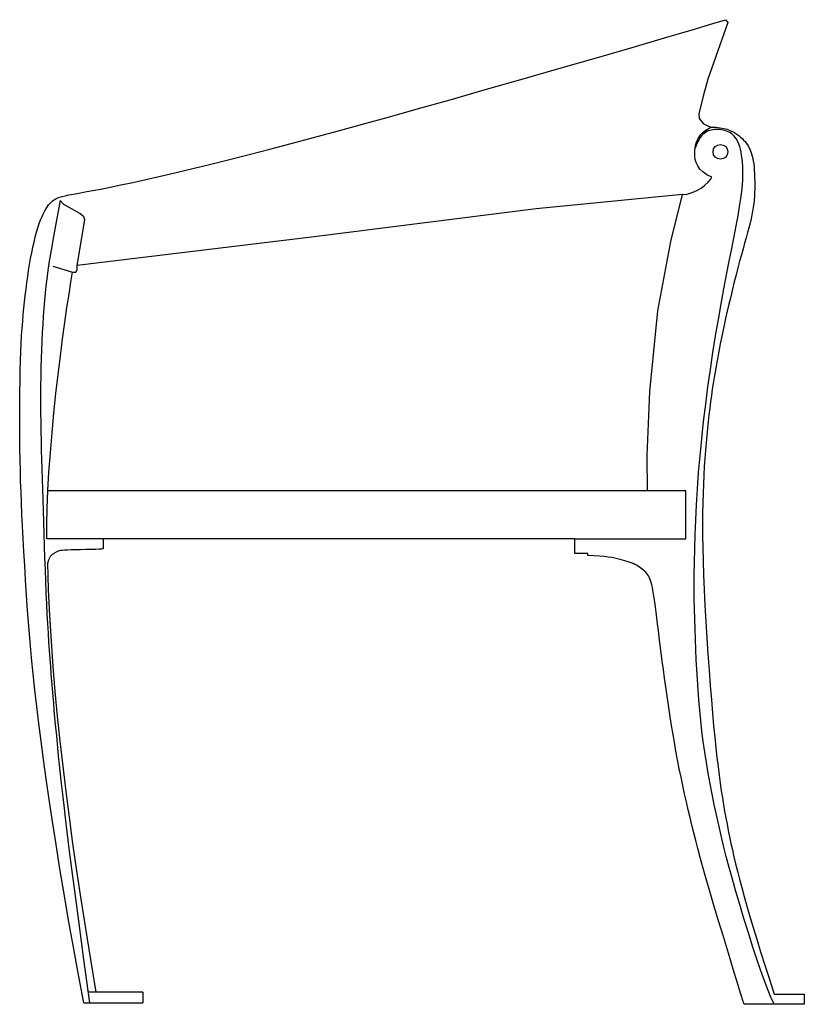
# Model space of a CAD drawing. Header units: millimetres. Extents: x 517 to 1180, y -1 to 832.
import ezdxf

# ---------------------------------------------------------------- set-up
doc = ezdxf.new("R2010")
doc.units = ezdxf.units.MM
doc.layers.add('G-PLANOTM', color=6, linetype='Continuous', lineweight=40)

msp = doc.modelspace()

# ---------------------------------------------------------------- linework, layer by layer
at = {"layer": 'G-PLANOTM', "lineweight": 30}
for points in [[(570.93, 0), (566.36, 23.91), (562.05, 47.32), (558.02, 70.12), (554.25, 92.24), (550.74, 113.58), (547.48, 134.07), (544.47, 153.61), (541.7, 172.11), (539.17, 189.53), (536.86, 205.97), (534.75, 221.57), (532.84, 236.47), (531.09, 250.82), (529.51, 264.75), (528.06, 278.4), (526.74, 291.92), (525.53, 305.41), (524.42, 318.83), (523.41, 332.08), (522.49, 345.09), (521.66, 357.76), (520.91, 370.02), (520.23, 381.79), (519.62, 392.97), (519.07, 403.52), (518.59, 413.52), (518.16, 423.09), (517.79, 432.37), (517.48, 441.46), (517.22, 450.49), (517.01, 459.58), (516.85, 468.85), (516.75, 478.39), (516.69, 488.12), (516.68, 497.9), (516.72, 507.63), (516.81, 517.17), (516.95, 526.42), (517.13, 535.24), (517.37, 543.53), (517.64, 551.18), (517.97, 558.26), (518.33, 564.84), (518.74, 571.01), (519.2, 576.86), (519.69, 582.46), (520.22, 587.91), (520.78, 593.28), (521.39, 598.65), (522.03, 604), (522.71, 609.32), (523.44, 614.59), (524.21, 619.77), (525.03, 624.86), (525.9, 629.83), (526.82, 634.66), (527.8, 639.33), (528.82, 643.8), (529.89, 648.07), (530.98, 652.1), (532.11, 655.88), (533.25, 659.37), (534.4, 662.57), (535.55, 665.43), (536.7, 667.96), (537.84, 670.17), (538.97, 672.08), (540.07, 673.74), (541.16, 675.17), (542.22, 676.4), (543.26, 677.45), (544.26, 678.37), (545.24, 679.17), (546.27, 679.88), (547.43, 680.53), (548.82, 681.14), (550.52, 681.73), (552.63, 682.32), (555.21, 682.93), (558.37, 683.6), (562.19, 684.33), (566.73, 685.17), (572.04, 686.15), (578.18, 687.3), (585.22, 688.64), (593.22, 690.22), (602.22, 692.06), (612.28, 694.2), (623.46, 696.66), (635.7, 699.44), (648.94, 702.53), (663.13, 705.92), (678.21, 709.6), (694.11, 713.56), (710.77, 717.79), (728.14, 722.28), (746.21, 727.04), (765.14, 732.11), (785.16, 737.55), (806.5, 743.42), (829.37, 749.79), (854, 756.71), (880.61, 764.24), (909.43, 772.45), (940.42, 781.32), (972.51, 790.54), (1004.36, 799.74), (1034.65, 808.52), (1062.06, 816.51), (1085.24, 823.33), (1102.87, 828.59), (1113.63, 831.92)], [(1115.64, 829.65), (1098.73, 781.5), (1094.53, 767.24), (1091.05, 752.35)], [(1113.63, 831.92), (1115.64, 829.65)], [(1091.05, 752.35), (1091.35, 748.22), (1095.02, 743.75), (1101.21, 741)], [(1154.7, -1.14), (1151.64, 5.59), (1148.21, 14.15), (1144.53, 24.19), (1140.67, 35.33), (1136.74, 47.18), (1132.85, 59.38), (1129.08, 71.54), (1125.54, 83.3), (1122.3, 94.35), (1119.34, 104.73), (1116.65, 114.55), (1114.18, 123.91), (1111.9, 132.94), (1109.77, 141.73), (1107.77, 150.39), (1105.85, 159.05), (1104, 167.78), (1102.22, 176.6), (1100.52, 185.47), (1098.9, 194.38), (1097.39, 203.31), (1095.99, 212.24), (1094.71, 221.16), (1093.57, 230.03), (1092.57, 238.86), (1091.7, 247.62), (1090.94, 256.34), (1090.29, 264.99), (1089.73, 273.6), (1089.24, 282.15), (1088.81, 290.66), (1088.42, 299.11), (1088.06, 307.53), (1087.75, 315.99), (1087.48, 324.59), (1087.27, 333.42), (1087.13, 342.56), (1087.08, 352.12), (1087.11, 362.17), (1087.24, 372.82), (1087.49, 384.13), (1087.86, 396.06), (1088.36, 408.55), (1089.02, 421.55), (1089.84, 434.98), (1090.84, 448.8), (1092.02, 462.93), (1093.4, 477.33), (1094.99, 491.91), (1096.77, 506.6), (1098.71, 521.29), (1100.78, 535.88), (1102.96, 550.29), (1105.22, 564.41), (1107.53, 578.14), (1109.87, 591.4), (1112.21, 604.09), (1114.51, 616.17), (1116.74, 627.6), (1118.86, 638.34), (1120.83, 648.36), (1122.62, 657.62), (1124.19, 666.09), (1125.51, 673.73), (1126.54, 680.52), (1127.3, 686.53), (1127.83, 691.85), (1128.15, 696.57), (1128.29, 700.78), (1128.27, 704.56), (1128.13, 708), (1127.89, 711.2), (1127.57, 714.22), (1127.18, 717.08), (1126.71, 719.76), (1126.16, 722.27), (1125.52, 724.6), (1124.8, 726.74), (1123.98, 728.69), (1123.06, 730.44), (1122.04, 731.99), (1120.93, 733.34), (1119.74, 734.52), (1118.48, 735.54), (1117.16, 736.4), (1115.79, 737.11), (1114.37, 737.7), (1112.93, 738.17), (1111.47, 738.54), (1110, 738.81), (1108.53, 738.97), (1107.06, 739.05), (1105.62, 739.04), (1104.2, 738.94), (1102.81, 738.76), (1101.47, 738.51), (1100.18, 738.18), (1098.95, 737.75), (1097.75, 737.21), (1096.59, 736.55), (1095.46, 735.72), (1094.36, 734.73), (1093.28, 733.55), (1092.22, 732.16), (1091.16, 730.54), (1090.15, 728.74), (1089.21, 726.78), (1088.37, 724.7), (1087.71, 722.7)], [(1102.12, 698.75), (1097.84, 700.77), (1094.47, 703.06), (1091.91, 705.58), (1090.03, 708.24), (1088.76, 710.98), (1087.98, 713.73), (1087.58, 716.42), (1087.47, 719), (1087.56, 721.4), (1087.82, 723.61), (1088.22, 725.66), (1088.75, 727.53), (1089.38, 729.25), (1090.11, 730.81), (1090.91, 732.23), (1091.76, 733.52), (1092.66, 734.67), (1093.61, 735.72), (1094.62, 736.69), (1095.71, 737.59), (1096.9, 738.45), (1098.21, 739.29), (1099.64, 740.13), (1101.21, 741)], [(1101.21, 741), (1105.29, 740.87), (1108.88, 740.51), (1112.06, 739.93), (1114.85, 739.18), (1117.31, 738.28), (1119.49, 737.26), (1121.43, 736.15), (1123.19, 734.99), (1124.8, 733.8), (1126.29, 732.58), (1127.65, 731.33), (1128.9, 730.06), (1130.04, 728.75), (1131.08, 727.41), (1132.03, 726.05), (1132.9, 724.64), (1133.69, 723.2), (1134.41, 721.7), (1135.06, 720.12), (1135.65, 718.42), (1136.17, 716.58), (1136.63, 714.58), (1137.03, 712.38), (1137.37, 709.98), (1137.66, 707.34), (1137.89, 704.49), (1138.07, 701.49), (1138.2, 698.37), (1138.26, 695.18), (1138.27, 691.94), (1138.22, 688.71), (1138.11, 685.53), (1137.93, 682.42), (1137.69, 679.36), (1137.36, 676.3), (1136.95, 673.21), (1136.45, 670.05), (1135.84, 666.77), (1135.11, 663.34), (1134.27, 659.71), (1133.3, 655.86), (1132.21, 651.76), (1131.02, 647.43), (1129.74, 642.84), (1128.39, 638.01), (1126.97, 632.91), (1125.5, 627.56), (1124, 621.95), (1122.48, 616.08), (1120.94, 610.01), (1119.42, 603.82), (1117.91, 597.57), (1116.45, 591.34), (1115.03, 585.21), (1113.68, 579.23), (1112.4, 573.48), (1111.22, 568.02), (1110.12, 562.82), (1109.09, 557.81), (1108.13, 552.96), (1107.23, 548.21), (1106.36, 543.51), (1105.53, 538.81), (1104.72, 534.05), (1103.93, 529.21), (1103.15, 524.25), (1102.39, 519.19), (1101.64, 514), (1100.92, 508.69), (1100.21, 503.25), (1099.53, 497.67), (1098.88, 491.95), (1098.25, 486.08), (1097.65, 480.04), (1097.08, 473.81), (1096.56, 467.36), (1096.07, 460.69), (1095.62, 453.76), (1095.23, 446.55), (1094.88, 439.05), (1094.59, 431.23), (1094.36, 423.02), (1094.21, 414.37), (1094.14, 405.21), (1094.18, 395.48), (1094.32, 385.1), (1094.58, 374.02), (1094.98, 362.17), (1095.52, 349.53), (1096.17, 336.28), (1096.94, 322.64), (1097.78, 308.83), (1098.69, 295.08), (1099.64, 281.61), (1100.62, 268.65), (1101.6, 256.4), (1102.57, 245.06), (1103.52, 234.58), (1104.47, 224.91), (1105.4, 215.97), (1106.32, 207.68), (1107.24, 199.97), (1108.16, 192.77), (1109.08, 186), (1110, 179.6), (1110.92, 173.5), (1111.86, 167.66), (1112.82, 162.02), (1113.8, 156.54), (1114.82, 151.15), (1115.88, 145.8), (1116.98, 140.45), (1118.14, 135.03), (1119.37, 129.49), (1120.69, 123.76), (1122.12, 117.78), (1123.68, 111.49), (1125.4, 104.82), (1127.28, 97.71), (1129.36, 90.09), (1131.65, 81.92), (1134.16, 73.17), (1136.92, 63.82), (1139.93, 53.86), (1143.21, 43.27), (1146.78, 32.04), (1150.65, 20.14), (1154.83, 7.57)], [(1077.24, 683.97), (1081.24, 684.4), (1085.28, 685.58), (1089.21, 687.34), (1092.89, 689.5), (1096.16, 691.89), (1098.89, 694.34), (1100.92, 696.69), (1102.12, 698.75)], [(1077.24, 683.97), (953.44, 672.02), (763.48, 647.87), (565.36, 624.06)], [(1047.49, 433.33), (1047.22, 463.15), (1049.54, 517.27), (1056.19, 585.52), (1067.18, 644.16), (1077.24, 683.97)], [(550.85, 678.81), (547.77, 662.2), (545.28, 648.42), (543.29, 637.03), (541.73, 627.58), (540.52, 619.64), (539.58, 612.77), (538.83, 606.53), (538.2, 600.48), (537.61, 594.25), (537.07, 587.78), (536.57, 581.1), (536.11, 574.24), (535.7, 567.2), (535.34, 560), (535.04, 552.68), (534.79, 545.25), (534.6, 537.73), (534.46, 530.13), (534.38, 522.47), (534.34, 514.75), (534.35, 506.98), (534.4, 499.18), (534.49, 491.36), (534.61, 483.53), (534.76, 475.68), (534.94, 467.79), (535.14, 459.8), (535.37, 451.65), (535.61, 443.3), (535.88, 434.7), (536.16, 425.79), (536.45, 416.53), (536.75, 406.9), (537.06, 396.97), (537.39, 386.87), (537.73, 376.71), (538.09, 366.61), (538.46, 356.67), (538.85, 347.01), (539.26, 337.76), (539.7, 328.99), (540.15, 320.68), (540.62, 312.8), (541.1, 305.3), (541.59, 298.13), (542.09, 291.25), (542.59, 284.6), (543.1, 278.16), (543.6, 271.87), (544.11, 265.7), (544.63, 259.6), (545.15, 253.55), (545.68, 247.49), (546.23, 241.4), (546.8, 235.24), (547.39, 228.96), (548, 222.53), (548.65, 215.88), (549.35, 208.92), (550.11, 201.6), (550.93, 193.83), (551.84, 185.55), (552.83, 176.67), (553.93, 167.13), (555.16, 156.73), (556.6, 144.84), (558.36, 130.71), (560.55, 113.58), (563.27, 92.69), (566.62, 67.3), (570.7, 36.66), (575.63, 0)], [(544.62, 623.48), (561.44, 618.42), (564.09, 618.42), (565.36, 620.37), (565.36, 624.06), (571.77, 662.65), (570.89, 665.08), (567.67, 667.87), (553.92, 675.45), (550.85, 678.81)], [(539.72, 392.7), (539.59, 404.93), (539.85, 418.6), (540.47, 433.45), (541.39, 449.19), (542.59, 465.56), (544, 482.27), (545.6, 499.04), (547.34, 515.61), (549.17, 531.73), (551.05, 547.2), (552.96, 561.9), (554.84, 575.67), (556.67, 588.35), (558.41, 599.81), (560.01, 609.88), (561.44, 618.42)], [(986.26, 392.7), (1079.96, 392.7), (1079.96, 433.33), (540.46, 433.33)], [(986.26, 392.7), (539.72, 392.7)], [(587.16, 392.7), (587.16, 384.32)], [(997.21, 380.27), (986.26, 380.27), (986.26, 392.7)], [(587.16, 384.32), (586.18, 384.07), (583.95, 383.88), (580.76, 383.74), (576.88, 383.63), (572.6, 383.54), (568.21, 383.47), (563.97, 383.39), (560.18, 383.3), (557.06, 383.19), (554.58, 383.06), (552.64, 382.9), (551.16, 382.72), (550.06, 382.52), (549.23, 382.3), (548.59, 382.06), (548.05, 381.8), (547.53, 381.52), (547.02, 381.23), (546.53, 380.93), (546.06, 380.63), (545.6, 380.32), (545.16, 380.01), (544.75, 379.71), (544.36, 379.41), (543.99, 379.12), (543.65, 378.84), (543.33, 378.55), (543.03, 378.24), (542.75, 377.92), (542.48, 377.56), (542.22, 377.16), (541.96, 376.72), (541.72, 376.22), (541.48, 375.69), (541.25, 375.13), (541.04, 374.56), (540.84, 374), (540.65, 373.46), (540.48, 372.95), (540.34, 372.51)], [(997.14, 378.67), (997.21, 380.27)], [(1129.22, -1.14), (1128.52, 1.12), (1126.6, 7.37), (1123.7, 16.8), (1120.09, 28.61), (1116.01, 42), (1111.71, 56.15), (1107.45, 70.28), (1103.48, 83.57), (1100, 95.4), (1097, 105.8), (1094.41, 115), (1092.15, 123.2), (1090.17, 130.64), (1088.39, 137.51), (1086.75, 144.05), (1085.18, 150.46), (1083.61, 156.93), (1082.06, 163.5), (1080.51, 170.18), (1078.97, 176.98), (1077.45, 183.91), (1075.96, 190.98), (1074.49, 198.19), (1073.05, 205.57), (1071.65, 213.1), (1070.29, 220.77), (1068.96, 228.52), (1067.68, 236.33), (1066.44, 244.15), (1065.25, 251.95), (1064.1, 259.69), (1063.01, 267.33), (1061.96, 274.83), (1060.97, 282.17), (1060.02, 289.29), (1059.13, 296.18), (1058.29, 302.8), (1057.49, 309.11), (1056.75, 315.08), (1056.06, 320.68), (1055.42, 325.88), (1054.82, 330.69), (1054.25, 335.1), (1053.72, 339.13), (1053.2, 342.78), (1052.7, 346.07), (1052.21, 349), (1051.72, 351.59), (1051.22, 353.84), (1050.71, 355.79), (1050.17, 357.47), (1049.61, 358.94), (1049.01, 360.23), (1048.36, 361.38), (1047.66, 362.43), (1046.9, 363.42), (1046.08, 364.38), (1045.18, 365.33), (1044.22, 366.24), (1043.18, 367.13), (1042.07, 367.99), (1040.89, 368.82), (1039.62, 369.61), (1038.29, 370.36), (1036.87, 371.06), (1035.36, 371.74), (1033.78, 372.37), (1032.1, 372.98), (1030.34, 373.57), (1028.48, 374.13), (1026.53, 374.68), (1024.47, 375.22), (1022.31, 375.76), (1019.95, 376.28), (1017.33, 376.77), (1014.34, 377.24), (1010.92, 377.67), (1006.97, 378.06), (1002.4, 378.4), (997.14, 378.67)], [(581.31, 9.01), (576.75, 36.66), (572.54, 62.89), (568.65, 87.88), (565.06, 111.8), (561.75, 134.81), (558.71, 157.11), (555.9, 178.87), (553.31, 200.25), (550.93, 221.43), (548.75, 242.51), (546.79, 263.59), (545.04, 284.77), (543.51, 306.16), (542.22, 327.84), (541.16, 349.93), (540.34, 372.51)], [(581.31, 9.01), (574.41, 9.01)], [(620.93, 9.01), (581.31, 9.01)], [(620.93, 9.01), (620.93, 0)], [(570.93, 0), (620.93, 0)], [(1154.83, 7.57), (1180.18, 7.57)], [(1180.18, 7.57), (1180.18, -1.14)], [(1180.18, -1.14), (1129.22, -1.14)]]:
    msp.add_lwpolyline(points, dxfattribs=at)
msp.add_circle((1109.27, 720.13), 6.24, dxfattribs=at)

doc.saveas('drawing.dxf')
